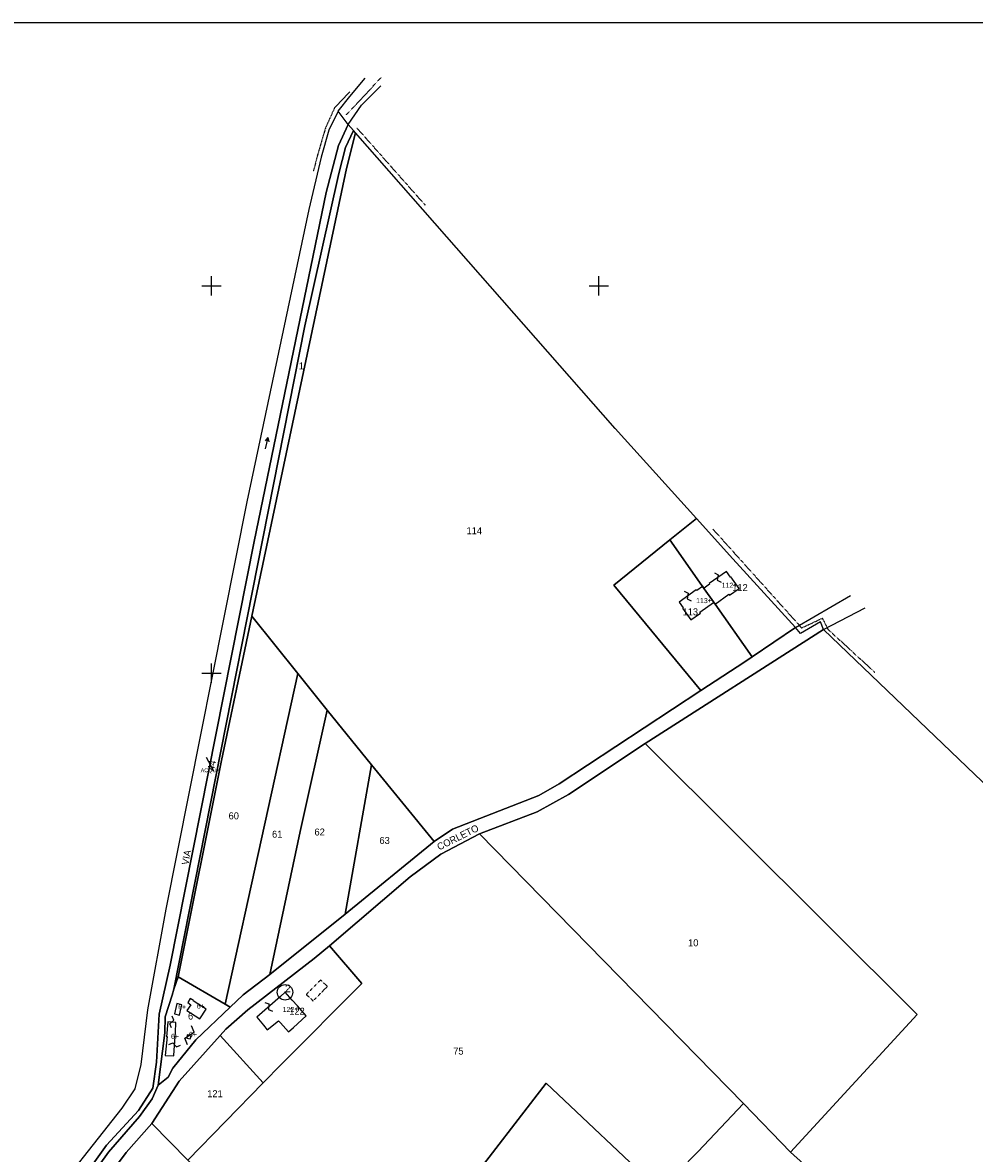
# Model space of a CAD drawing. Header units: metres. Extents: x 19797 to 22323, y -23130 to -21864.
# Tile 5 of 8: x 21102 to 21594, y -22448 to -21864. Entities that reach past the tile are written whole.
import ezdxf

# ---------------------------------------------------------------- set-up
doc = ezdxf.new("R2010")
doc.units = ezdxf.units.M
for name, pattern in [('CONTINUA', [0]), ('FRECCETTA', [1, -1]), ('PUNTEGGIATA', [0.15, 0.025, -0.125]), ('TRATTO-PUNTO', [0.4, 0.15, -0.125, 0, -0.125])]:
    doc.linetypes.add(name, pattern=pattern)
for name, color, linetype in [('ACQUE', 4, 'CONTINUA'), ('CONFINE', 3, 'CONTINUA'), ('FABBRICATI', 1, 'CONTINUA'), ('FIDUCIALI', 5, 'CONTINUA'), ('LINEEVARIE', 6, 'CONTINUA'), ('PARTICELLE', 7, 'CONTINUA'), ('SIMBOLI', 6, 'CONTINUA'), ('STRADE', 8, 'CONTINUA'), ('TESTI', 3, 'CONTINUA')]:
    doc.layers.add(name, color=color, linetype=linetype)

# ---------------------------------------------------------------- blocks, each defined once
blk = doc.blocks.new('20', base_point=(5, 5))
at = {"layer": 'SIMBOLI'}
blk.add_circle((5, 5), 4, dxfattribs=at)
blk.add_point((5, 5), dxfattribs=at)
blk = doc.blocks.new('3', base_point=(5, 5))
at = {"layer": 'SIMBOLI'}
for p, q in [((5, 0), (5, 10)), ((0, 5), (10, 5))]:
    blk.add_line(p, q, dxfattribs=at)
blk = doc.blocks.new('14', base_point=(5, 5))
at = {"layer": 'SIMBOLI'}
for p, q in [((0, 5), (3, 7)), ((3, 7), (7, 3)), ((7, 3), (10, 5))]:
    blk.add_line(p, q, dxfattribs=at)
blk = doc.blocks.new('9', base_point=(5, 5))
at = {"layer": 'SIMBOLI'}
for p, q in [((2, 5), (4, 6)), ((4, 6), (6, 4)), ((6, 4), (8, 5))]:
    blk.add_line(p, q, dxfattribs=at)
blk = doc.blocks.new('6', base_point=(8, 5))
at = {"layer": 'SIMBOLI'}
for p in [(6, 6), (2, 5), (6, 4)]:
    blk.add_line(p, (8, 5), dxfattribs=at)

msp = doc.modelspace()

# ---------------------------------------------------------------- linework, layer by layer
at = {"layer": 'ACQUE'}
msp.add_lwpolyline([(21133.711, -22460.749), (21145.788, -22443.819), (21162.309, -22425.911), (21169.647, -22414.415), (21171.486, -22400.976), (21172.965, -22376.205), (21178.591, -22350.918), (21221.999, -22131.941), (21259.158, -21951.672), (21265.509, -21927.538), (21270.525, -21916.633), (21265.262, -21909.777), (21265.262, -21909.777), (21260.484, -21919.616), (21256.522, -21933.44), (21250.112, -21960.612), (21218.116, -22111.45), (21176.311, -22321.85), (21166.954, -22373.865), (21163.446, -22402.107), (21160.279, -22414.807), (21153.578, -22424.775), (21111.806, -22477.725)], dxfattribs=at)
at = {"layer": 'CONFINE'}
msp.add_lwpolyline([(21594.059, -22252.405), (21516.049, -22177.39), (21514.424, -22173.517), (21504.121, -22179.541), (21501.495, -22176.492), (21469.212, -22141.035), (21450.318, -22120.119), (21408.352, -22073.663), (21274.37, -21920.993), (21273.325, -21919.807), (21270.525, -21916.633), (21265.262, -21909.777), (21260.484, -21919.616), (21256.522, -21933.44), (21250.112, -21960.612), (21218.116, -22111.45), (21176.311, -22321.85), (21166.954, -22373.865), (21163.446, -22402.107), (21160.279, -22414.807), (21153.578, -22424.775), (21111.806, -22477.725)], dxfattribs=at)
at = {"layer": 'FABBRICATI'}
for points in [[(21465.834, -22147.44), (21456.919, -22153.764), (21457.139, -22154.074), (21454.32, -22156.101), (21453.632, -22155.129), (21453.509, -22155.216), (21459.956, -22164.372), (21467.171, -22159.26), (21467.515, -22159.745), (21472.438, -22156.243), (21468.149, -22150.196), (21467.901, -22150.37), (21465.834, -22147.44)], [(21441.391, -22163.333), (21443.46, -22166.28), (21443.215, -22166.454), (21447.49, -22172.482), (21452.409, -22168.994), (21452.061, -22168.504), (21459.142, -22163.483), (21459.836, -22164.462), (21459.956, -22164.372), (21453.509, -22155.216), (21450.518, -22157.323), (21450.274, -22156.982), (21441.391, -22163.333)], [(21187.622, -22370.214), (21189.183, -22371.26), (21187.186, -22374.318), (21193.82, -22378.604), (21197.153, -22373.496), (21190.532, -22369.219), (21190.644, -22369.078), (21188.992, -22368.068), (21187.622, -22370.214)], [(21239.693, -22385.295), (21242.202, -22382.976), (21248.826, -22377.095), (21244.261, -22371.912), (21241.559, -22368.843), (21237.979, -22364.779), (21235.5, -22366.981), (21223.408, -22377.626), (21224.999, -22379.737), (21226.802, -22381.887), (21228.724, -22384.235), (21234.61, -22379.57), (21235.554, -22380.634), (21239.693, -22385.295)], [(21184.681, -22371.415), (21182.043, -22370.726), (21180.745, -22376.003), (21183.393, -22376.685), (21184.681, -22371.415)], [(21181.535, -22380.38), (21177.377, -22380.138), (21176.638, -22387.782), (21177.061, -22387.74), (21176.077, -22397.447), (21180.466, -22397.633), (21180.64, -22394.821), (21181.356, -22385.697), (21181.535, -22380.38)], [(21187.35, -22386.773), (21187.223, -22388.546), (21188.901, -22388.976), (21189.535, -22387.246), (21187.35, -22386.773)]]:
    msp.add_lwpolyline(points, close=True, dxfattribs=at)
at = {"layer": 'LINEEVARIE', "color": 2}
msp.add_lwpolyline([(20430, -23130), (20430, -21864), (22323, -21864), (22323, -23130), (20430, -23130)], dxfattribs=at)
at = {"layer": 'LINEEVARIE'}
for points in [[(21265.262, -21909.777), (21271.338, -21902.247), (21279.363, -21892.715)], [(21270.525, -21916.633), (21277.378, -21906.612), (21287.322, -21896.697)], [(21501.495, -22176.492), (21529.891, -22159.978)], [(21516.049, -22177.39), (21537.428, -22166.344)]]:
    msp.add_lwpolyline(points, dxfattribs=at)
at = {"layer": 'LINEEVARIE', "linetype": 'TRATTO-PUNTO'}
for points in [[(21269.594, -21911.636), (21287.815, -21892.084)], [(21271.304, -21899.768), (21263.415, -21908.134), (21258.844, -21918.273), (21254.732, -21932.202), (21252.523, -21940.939)], [(21275.061, -21918.489), (21310.427, -21958.454)], [(21458.884, -22125.652), (21504.689, -22176.647), (21515.411, -22171.63), (21518.226, -22177.307), (21542.503, -22199.622)]]:
    msp.add_lwpolyline(points, dxfattribs=at)
at = {"layer": 'LINEEVARIE', "linetype": 'PUNTEGGIATA'}
msp.add_lwpolyline([(21252.416, -22369.313), (21259.763, -22361.831), (21256.27, -22358.509), (21248.874, -22365.992), (21252.416, -22369.313)], dxfattribs=at)
at = {"layer": 'PARTICELLE', "color": 2, "linetype": 'FRECCETTA'}
msp.add_line((21201.21, -22250.728), (21197.311, -22243.599), dxfattribs=at)
at = {"layer": 'PARTICELLE'}
msp.add_lwpolyline([(21120.955, -22483.359), (21146.7, -22447.5), (21162.706, -22428.942), (21169.369, -22419.936), (21172.362, -22412.907), (21175.835, -22385.829), (21176.023, -22377.527), (21179.601, -22366.284), (21180.435, -22363.311), (21248.061, -22020.667), (21265.608, -21941.859), (21269.17, -21928.445), (21273.325, -21919.807), (21273.325, -21919.807), (21270.525, -21916.633), (21265.509, -21927.538), (21259.158, -21951.672), (21221.999, -22131.941), (21178.591, -22350.918), (21172.965, -22376.205), (21171.486, -22400.976), (21169.647, -22414.415), (21162.309, -22425.911), (21145.788, -22443.819), (21133.711, -22460.749)], dxfattribs=at)
for points in [[(21180.435, -22363.311), (21182.729, -22356.88), (21205.085, -22245.205), (21220.713, -22170.525), (21269.626, -21939.32), (21274.37, -21920.993), (21273.325, -21919.807), (21269.17, -21928.445), (21265.608, -21941.859), (21248.061, -22020.667), (21180.435, -22363.311)], [(21450.318, -22120.119), (21408.352, -22073.663), (21274.37, -21920.993), (21269.626, -21939.32), (21220.713, -22170.525), (21244.495, -22200.143), (21259.728, -22219.065), (21282.606, -22247.289), (21314.857, -22287.055), (21324.395, -22280.638), (21368.993, -22263.226), (21379.498, -22257.2), (21452.673, -22209.015), (21407.721, -22154.494), (21436.597, -22131.195), (21450.318, -22120.119)], [(21451.999, -22153.072), (21453.509, -22155.216), (21459.956, -22164.372), (21479.152, -22191.524), (21501.495, -22176.492), (21469.212, -22141.035), (21450.318, -22120.119), (21436.597, -22131.195), (21451.999, -22153.072)], [(21475.342, -22194.087), (21479.152, -22191.524), (21459.956, -22164.372), (21453.509, -22155.216), (21451.999, -22153.072), (21436.597, -22131.195), (21407.721, -22154.494), (21452.673, -22209.015), (21475.342, -22194.087)], [(21182.729, -22356.88), (21206.967, -22371.003), (21244.495, -22200.143), (21220.713, -22170.525), (21205.085, -22245.205), (21182.729, -22356.88)], [(21516.049, -22177.39), (21423.947, -22236.399), (21564.273, -22376.387), (21498.941, -22447.5), (21586.268, -22525.768), (21632.752, -22567.289), (21770.284, -22419.748), (21594.059, -22252.405), (21516.049, -22177.39)], [(21230.069, -22355.601), (21245.725, -22281.853), (21259.728, -22219.065), (21244.495, -22200.143), (21206.967, -22371.003), (21209.495, -22372.476), (21216.248, -22366.202), (21230.069, -22355.601)], [(21268.89, -22324.572), (21282.606, -22247.289), (21259.728, -22219.065), (21245.725, -22281.853), (21230.069, -22355.601), (21268.89, -22324.572)], [(21338.311, -22283.013), (21474.724, -22422.249), (21498.941, -22447.5), (21564.273, -22376.387), (21423.947, -22236.399), (21384.237, -22262.747), (21368.147, -22271.589), (21338.311, -22283.013)], [(21314.857, -22287.055), (21282.606, -22247.289), (21268.89, -22324.572), (21314.857, -22287.055)], [(21260.938, -22340.893), (21277.575, -22360.334), (21236.101, -22401.943), (21226.611, -22411.678), (21187.762, -22451.532), (21269.656, -22537.336), (21269.953, -22540.419), (21330.586, -22466.592), (21372.838, -22411.813), (21431.523, -22467.173), (21451.107, -22447.246), (21474.724, -22422.249), (21338.311, -22283.013), (21318.393, -22293.531), (21302.546, -22305.305), (21260.938, -22340.893)], [(21253, -22347.369), (21218.636, -22373.961), (21207.34, -22383.842), (21204.394, -22387.126), (21226.611, -22411.678), (21236.101, -22401.943), (21277.575, -22360.334), (21260.938, -22340.893), (21253, -22347.369)], [(21175.835, -22385.829), (21172.362, -22412.907), (21177.523, -22408.782), (21180.042, -22404.088), (21191.795, -22389.389), (21209.495, -22372.476), (21206.967, -22371.003), (21182.729, -22356.88), (21180.435, -22363.311), (21179.601, -22366.284), (21176.023, -22377.527), (21175.835, -22385.829)], [(21187.762, -22451.532), (21226.611, -22411.678), (21204.394, -22387.126), (21183.225, -22410.722), (21169.185, -22432.671), (21187.762, -22451.532)], [(21586.268, -22525.768), (21498.941, -22447.5), (21474.724, -22422.249), (21451.107, -22447.246), (21431.523, -22467.173), (21372.838, -22411.813), (21330.586, -22466.592), (21425.493, -22557.957), (21493.185, -22623.356), (21508.488, -22601.671), (21531.264, -22565.909), (21542.923, -22556.777), (21548.746, -22562.385), (21586.268, -22525.768)], [(21269.656, -22537.336), (21187.762, -22451.532), (21169.185, -22432.671), (21155.924, -22447.667), (21133.323, -22477.901), (21162.631, -22509.025), (21140.944, -22529.835), (21213.44, -22604.468), (21226.139, -22592.286), (21229.344, -22585.912), (21232.061, -22584.556), (21269.953, -22540.419), (21269.656, -22537.336)]]:
    msp.add_lwpolyline(points, close=True, dxfattribs=at)
at = {"layer": 'STRADE'}
msp.add_lwpolyline([(21133.323, -22477.901), (21155.924, -22447.667), (21169.185, -22432.671), (21183.225, -22410.722), (21204.394, -22387.126), (21207.34, -22383.842), (21218.636, -22373.961), (21253, -22347.369), (21260.938, -22340.893), (21302.546, -22305.305), (21318.393, -22293.531), (21338.311, -22283.013), (21368.147, -22271.589), (21384.237, -22262.747), (21423.947, -22236.399), (21516.049, -22177.39), (21514.424, -22173.517), (21504.121, -22179.541), (21501.495, -22176.492), (21479.152, -22191.524), (21475.342, -22194.087), (21452.673, -22209.015), (21379.498, -22257.2), (21368.993, -22263.226), (21324.395, -22280.638), (21314.857, -22287.055), (21268.89, -22324.572), (21230.069, -22355.601), (21216.248, -22366.202), (21209.495, -22372.476), (21191.795, -22389.389), (21180.042, -22404.088), (21177.523, -22408.782), (21172.362, -22412.907), (21169.369, -22419.936), (21162.706, -22428.942), (21146.7, -22447.5), (21120.955, -22483.359)], dxfattribs=at)

# ---------------------------------------------------------------- block references
at = {"layer": 'FIDUCIALI'}
msp.add_blockref('20', (21237.915, -22364.869), dxfattribs=at)
at = {"layer": 'SIMBOLI'}
for name, p in [('3', (21200, -22000)), ('3', (21400, -22000)), ('3', (21200, -22200)), ('20', (21237.915, -22364.869))]:
    msp.add_blockref(name, p, dxfattribs=at)
for name, p, rotation in [('6', (21229.156, -22078.339), 77.584), ('9', (21461.377, -22150.602), 305.352), ('9', (21461.377, -22150.602), 305.352), ('9', (21445.833, -22160.157), 305.581), ('9', (21445.833, -22160.157), 305.581), ('9', (21229.454, -22372.303), 311.368), ('9', (21229.454, -22372.303), 311.368), ('9', (21179.463, -22380.26), 86.695), ('14', (21188.622, -22387.048), 77.756), ('9', (21180.919, -22392.003), 356.062)]:
    msp.add_blockref(name, p, dxfattribs=dict(at, rotation=rotation))

# ---------------------------------------------------------------- texts
at = {"layer": 'ACQUE', "color": 7}
msp.add_text('ACQUA', height=2, dxfattribs=at).set_placement((21194.358, -22251.178))
at = {"layer": 'FABBRICATI', "color": 7}
for s, p in [('112+', (21463.395, -22155.906)), ('113+', (21450.19, -22163.849)), ('6+', (21182.716, -22373.706)), ('6+', (21192.366, -22373.336)), ('122+', (21236.681, -22375.037)), ('6+', (21179.025, -22388.886)), ('6+', (21188.288, -22387.875))]:
    msp.add_text(s, height=2.6, dxfattribs=at).set_placement(p)
at = {"layer": 'FIDUCIALI'}
msp.add_text('2', height=4, dxfattribs=at).set_placement((21237.915, -22364.869))
at = {"layer": 'PARTICELLE', "color": 7}
for s, p in [('1', (21244.98, -22043.133)), ('114', (21331.63, -22128.254)), ('112', (21468.827, -22157.613)), ('113', (21443.173, -22170.132)), ('60', (21208.751, -22275.517)), ('61', (21231.177, -22285.004)), ('62', (21253.1, -22283.869)), ('63', (21286.652, -22288.232)), ('10', (21446.029, -22341.089)), ('6', (21187.782, -22378.94)), ('122', (21240.058, -22376.425)), ('75', (21324.751, -22397.038)), ('121', (21197.707, -22419.048))]:
    msp.add_text(s, height=3.6, dxfattribs=at).set_placement(p)
msp.add_text('44', height=3.6, rotation=77.355, dxfattribs=at).set_placement((21201.21, -22250.728))
at = {"layer": 'TESTI', "color": 3}
for s, rotation, p in [('CORLETO', 26.587, (21317.529, -22291.652)), ('VIA', 78.959, (21187.955, -22299.359)), ('VIA', 78.959, (21187.955, -22299.359))]:
    msp.add_text(s, height=3.6, rotation=rotation, dxfattribs=at).set_placement(p)

doc.saveas('drawing.dxf')
